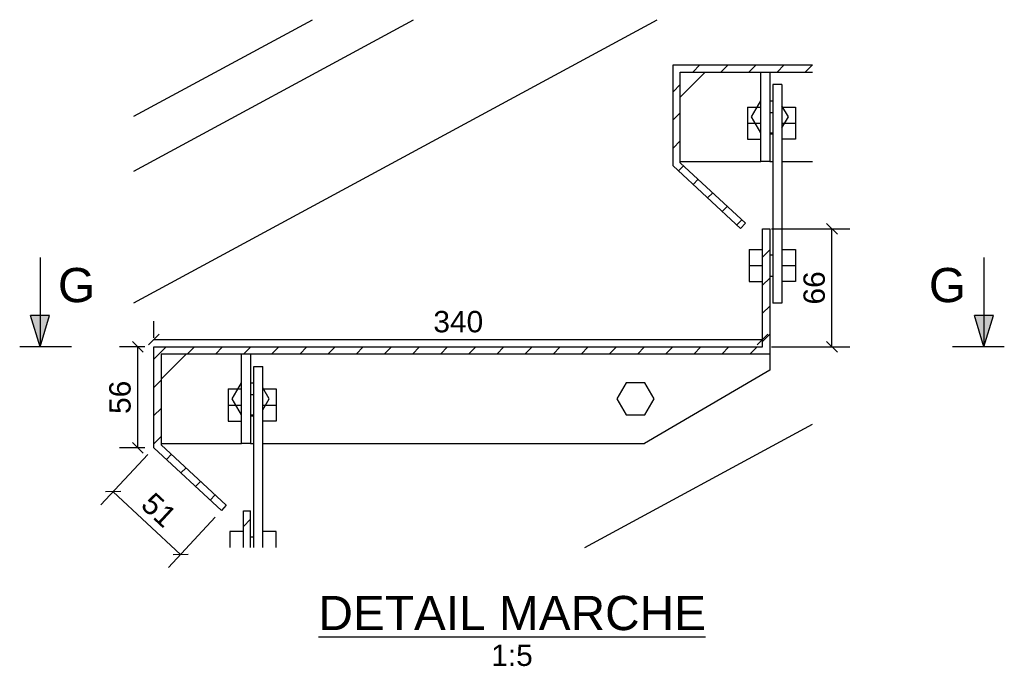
# Model space of a CAD drawing. Header units: millimetres. Extents: x 25 to 224619, y 20 to 11454.
# Tile 15 of 105: x 47470 to 48020, y 20 to 381. Entities that reach past the tile are written whole.
import ezdxf

# ---------------------------------------------------------------- set-up
doc = ezdxf.new("R2010")
doc.units = ezdxf.units.MM
for name, color, linetype in [('ACIER_COUPE', 7, 'Continuous'), ('ACIER_HACHURES', 7, 'Continuous'), ('ACIER_VISIBLE', 7, 'Continuous'), ('BOULONS', 7, 'Continuous'), ('COTATIONS', 7, 'Continuous')]:
    doc.layers.add(name, color=color, linetype=linetype)
doc.styles.add('Arial', font='arial.ttf', dxfattribs={"height": 0.2})

# ---------------------------------------------------------------- blocks, each defined once
blk = doc.blocks.new('Unknown-1649644-21 - 31850')
at = {"color": 6, "linetype": 'Continuous'}
blk.add_line((47636.72, 36.25), (47852.97, 36.25), dxfattribs=at)
at = {"color": 0, "linetype": 'Continuous'}
for points in [[(47852.97, 40), (47852.97, 60), (47636.72, 60), (47636.72, 40)], [(47756.42, 20), (47756.42, 32.5), (47733.26, 32.5), (47733.26, 20)]]:
    blk.add_wipeout(points, dxfattribs=at)
at = {"color": 6, "linetype": 'Continuous', "style": 'Arial'}
for s, height, p in [('DETAIL MARCHE', 19.1016, (47636.72, 40)), ('1:5', 11.938, (47733.26, 20))]:
    blk.add_text(s, height=height, dxfattribs=at).set_placement(p)
blk = doc.blocks.new('Part-1649644-31857 - 31850')
at = {"layer": 'ACIER_HACHURES', "linetype": 'Continuous'}
h = blk.add_hatch(dxfattribs=at)
h.set_pattern_fill('', scale=3.5, style=0, pattern_type=0)
h.set_pattern_definition([(45, (47598.82, 86.184), (-7.858, 7.858), [])])
h.paths.add_polyline_path([(47594.82, 86.18), (47598.82, 86.18), (47598.82, 106.6), (47594.82, 106.6)])
at = {"layer": 'ACIER_COUPE', "color": 136, "linetype": 'Continuous'}
for p, q in [((47594.82, 86.18), (47594.82, 106.6)), ((47594.82, 106.6), (47598.82, 106.6)), ((47598.82, 86.18), (47598.82, 106.6))]:
    blk.add_line(p, q, dxfattribs=at)
blk = doc.blocks.new('Part-1649644-31860 - 31850')
at = {"layer": 'ACIER_VISIBLE', "color": 136, "linetype": 'Continuous'}
for p, q in [((47593.82, 144.18), (47593.82, 194.18)), ((47598.82, 194.18), (47598.82, 144.18)), ((47598.82, 144.18), (47593.82, 144.18))]:
    blk.add_line(p, q, dxfattribs=at)
blk = doc.blocks.new('Part-1649644-31852 - 31850')
at = {"layer": 'ACIER_VISIBLE', "color": 136, "linetype": 'Continuous'}
for p, q in [((47533.66, 222.73), (47825.93, 380.95)), ((47785.56, 86.18), (47912.64, 154.98))]:
    blk.add_line(p, q, dxfattribs=at)
blk = doc.blocks.new('Part-1649644-31859 - 31850')
at = {"layer": 'ACIER_VISIBLE', "color": 136, "linetype": 'Continuous'}
for p, q in [((47600.62, 86.18), (47600.62, 187.18)), ((47600.62, 187.18), (47605.62, 187.18)), ((47605.62, 86.18), (47605.62, 187.18))]:
    blk.add_line(p, q, dxfattribs=at)
blk = doc.blocks.new('Part-1649644-31861 - 31850')
at = {"layer": 'ACIER_HACHURES', "linetype": 'Continuous'}
h = blk.add_hatch(dxfattribs=at)
h.set_pattern_fill('', scale=3.5, style=0, pattern_type=0)
h.set_pattern_definition([(45, (47884.82, 264.1), (-7.85772, 7.85772), [])])
h.paths.add_polyline_path([(47888.82, 264.1), (47884.82, 264.1), (47884.82, 198.18), (47544.82, 198.18), (47544.82, 141.84), (47582.5, 106.83), (47585.23, 109.76), (47548.82, 143.58), (47548.82, 194.18), (47888.82, 194.18)])
at = {"layer": 'ACIER_COUPE', "color": 136, "linetype": 'Continuous'}
for p, q in [((47884.82, 198.18), (47884.82, 264.1)), ((47884.82, 264.1), (47888.82, 264.1)), ((47888.82, 264.1), (47888.82, 194.18)), ((47544.82, 141.84), (47544.82, 198.18)), ((47544.82, 198.18), (47884.82, 198.18)), ((47888.82, 194.18), (47548.82, 194.18)), ((47548.82, 194.18), (47548.82, 143.58)), ((47548.82, 143.58), (47585.23, 109.76)), ((47582.5, 106.83), (47544.82, 141.84)), ((47585.23, 109.76), (47582.5, 106.83))]:
    blk.add_line(p, q, dxfattribs=at)
blk = doc.blocks.new('Part-1649644-31862 - 31850')
at = {"layer": 'ACIER_VISIBLE', "color": 136, "linetype": 'Continuous'}
for p, q in [((47548.82, 180.18), (47562.82, 194.18)), ((47888.82, 194.18), (47888.82, 185.18)), ((47888.82, 185.18), (47818.82, 144.18)), ((47548.82, 144.18), (47593.82, 144.18)), ((47598.82, 144.18), (47600.62, 144.18)), ((47605.62, 144.18), (47818.82, 144.18))]:
    blk.add_line(p, q, dxfattribs=at)
blk = doc.blocks.new('Bolt-1649644-31863 - 31850')
at = {"layer": 'BOULONS', "color": 7, "linetype": 'Continuous'}
for p, q in [((47594.82, 95.16), (47587.32, 95.16)), ((47587.32, 95.16), (47587.32, 86.16)), ((47613.12, 95.16), (47605.62, 95.16)), ((47613.12, 86.16), (47613.12, 95.16)), ((47598.82, 92.16), (47600.62, 92.16)), ((47594.82, 86.16), (47594.82, 86.18)), ((47598.82, 86.16), (47598.82, 86.18)), ((47600.62, 86.16), (47600.62, 86.18)), ((47605.62, 86.16), (47605.62, 86.18))]:
    blk.add_line(p, q, dxfattribs=at)
blk = doc.blocks.new('Bolt-1649644-31864 - 31850')
at = {"layer": 'BOULONS', "color": 7, "linetype": 'Continuous'}
for p, q in [((47586.32, 174.68), (47593.82, 174.68)), ((47586.32, 174.68), (47586.32, 156.68)), ((47598.82, 171.68), (47600.62, 171.68)), ((47605.62, 174.68), (47613.12, 174.68)), ((47613.12, 174.68), (47613.12, 156.68)), ((47586.32, 165.68), (47593.82, 165.68)), ((47605.62, 165.68), (47613.12, 165.68)), ((47598.82, 159.68), (47600.62, 159.68)), ((47586.32, 156.68), (47593.82, 156.68)), ((47613.12, 156.68), (47605.62, 156.68))]:
    blk.add_line(p, q, dxfattribs=at)
blk = doc.blocks.new('Part-1649644-31865 - 31850')
at = {"layer": 'ACIER_VISIBLE', "color": 136, "linetype": 'Continuous'}
for p, q in [((47895.62, 344.68), (47890.62, 344.68)), ((47890.62, 344.68), (47890.62, 222.66)), ((47895.62, 344.68), (47895.62, 222.66)), ((47895.62, 222.66), (47890.62, 222.66))]:
    blk.add_line(p, q, dxfattribs=at)
blk = doc.blocks.new('Part-1649644-31866 - 31850')
at = {"layer": 'ACIER_VISIBLE', "color": 136, "linetype": 'Continuous'}
for p, q in [((47883.82, 301.68), (47883.82, 351.68)), ((47888.82, 351.68), (47888.82, 301.68)), ((47888.82, 301.68), (47883.82, 301.68))]:
    blk.add_line(p, q, dxfattribs=at)
blk = doc.blocks.new('Part-1649644-31867 - 31850')
at = {"layer": 'ACIER_HACHURES', "linetype": 'Continuous'}
h = blk.add_hatch(dxfattribs=at)
h.set_pattern_fill('', scale=3.5, style=0, pattern_type=0)
h.set_pattern_definition([(45, (47912.642, 355.677), (-7.8577, 7.8577), [])])
h.paths.add_polyline_path([(47912.64, 351.68), (47912.64, 355.68), (47834.82, 355.68), (47834.82, 299.34), (47872.5, 264.33), (47875.23, 267.26), (47838.82, 301.08), (47838.82, 351.68)])
at = {"layer": 'ACIER_COUPE', "color": 136, "linetype": 'Continuous'}
for p, q in [((47834.82, 299.34), (47834.82, 355.68)), ((47834.82, 355.68), (47912.64, 355.68)), ((47838.82, 301.08), (47838.82, 351.68)), ((47838.82, 351.68), (47912.64, 351.68)), ((47872.5, 264.33), (47834.82, 299.34)), ((47838.82, 301.08), (47875.23, 267.26)), ((47875.23, 267.26), (47872.5, 264.33))]:
    blk.add_line(p, q, dxfattribs=at)
blk = doc.blocks.new('Part-1649644-31868 - 31850')
at = {"layer": 'ACIER_VISIBLE', "color": 136, "linetype": 'Continuous'}
for p, q in [((47838.82, 337.68), (47852.82, 351.68)), ((47838.82, 301.68), (47883.82, 301.68)), ((47888.82, 301.68), (47890.62, 301.68)), ((47895.62, 301.68), (47912.64, 301.68))]:
    blk.add_line(p, q, dxfattribs=at)
blk = doc.blocks.new('Bolt-1649644-31869 - 31850')
at = {"layer": 'BOULONS', "color": 7, "linetype": 'Continuous'}
for p, q in [((47877.32, 252.66), (47884.82, 252.66)), ((47877.32, 252.66), (47877.32, 234.66)), ((47888.82, 249.66), (47890.62, 249.66)), ((47895.62, 252.66), (47903.12, 252.66)), ((47903.12, 252.66), (47903.12, 234.66)), ((47877.32, 243.66), (47884.82, 243.66)), ((47895.62, 243.66), (47903.12, 243.66)), ((47888.82, 237.66), (47890.62, 237.66)), ((47877.32, 234.66), (47884.82, 234.66)), ((47903.12, 234.66), (47895.62, 234.66))]:
    blk.add_line(p, q, dxfattribs=at)
blk = doc.blocks.new('Bolt-1649644-31870 - 31850')
at = {"layer": 'BOULONS', "color": 7, "linetype": 'Continuous'}
for p, q in [((47876.32, 332.18), (47883.82, 332.18)), ((47876.32, 332.18), (47876.32, 314.18)), ((47895.62, 332.18), (47903.12, 332.18)), ((47903.12, 332.18), (47903.12, 314.18)), ((47888.82, 329.18), (47890.62, 329.18)), ((47876.32, 323.18), (47883.82, 323.18)), ((47895.62, 323.18), (47903.12, 323.18)), ((47876.32, 314.18), (47883.82, 314.18)), ((47888.82, 317.18), (47890.62, 317.18)), ((47903.12, 314.18), (47895.62, 314.18))]:
    blk.add_line(p, q, dxfattribs=at)
blk = doc.blocks.new('Part-1649644-31884 - 31850')
at = {"layer": 'ACIER_VISIBLE', "color": 136, "linetype": 'Continuous'}
for p, q in [((47533.66, 326.98), (47633.36, 380.95)), ((47533.66, 296.39), (47689.86, 380.95))]:
    blk.add_line(p, q, dxfattribs=at)
blk = doc.blocks.new('Bolt-1649644-31886 - 31850')
at = {"layer": 'BOULONS', "color": 7, "linetype": 'Continuous'}
for p, q in [((47593.63, 178.18), (47588.42, 169.19)), ((47593.63, 178.18), (47593.82, 178.18)), ((47598.82, 178.18), (47600.62, 178.17)), ((47609.21, 169.16), (47605.62, 175.4)), ((47588.42, 169.19), (47593.61, 160.18)), ((47605.62, 162.97), (47609.21, 169.16)), ((47593.61, 160.18), (47593.82, 160.18)), ((47598.82, 160.18), (47600.62, 160.17))]:
    blk.add_line(p, q, dxfattribs=at)
blk = doc.blocks.new('Bolt-1649644-31887 - 31850')
at = {"layer": 'BOULONS', "color": 7, "linetype": 'Continuous'}
for p, q in [((47808.62, 178.18), (47803.42, 169.18)), ((47819.01, 178.18), (47808.62, 178.18)), ((47824.2, 169.18), (47819.01, 178.18)), ((47803.42, 169.18), (47808.62, 160.18)), ((47819.01, 160.18), (47824.2, 169.18)), ((47808.62, 160.18), (47819.01, 160.18))]:
    blk.add_line(p, q, dxfattribs=at)
blk = doc.blocks.new('Bolt-1649644-31888 - 31850')
at = {"layer": 'BOULONS', "color": 7, "linetype": 'Continuous'}
for p, q in [((47883.63, 335.68), (47878.42, 326.69)), ((47883.63, 335.68), (47883.82, 335.68)), ((47888.82, 335.68), (47890.62, 335.67)), ((47899.21, 326.66), (47895.62, 332.9)), ((47878.42, 326.69), (47883.61, 317.68)), ((47895.62, 320.47), (47899.21, 326.66)), ((47883.61, 317.68), (47883.82, 317.68)), ((47888.82, 317.68), (47890.62, 317.67))]:
    blk.add_line(p, q, dxfattribs=at)
blk = doc.blocks.new('StraightDimension-1649644-32050 - 31850')
at = {"layer": 'COTATIONS', "color": 7, "linetype": 'Continuous'}
for p, q in [((47544.82, 203.18), (47544.82, 212.59)), ((47884.82, 203.18), (47884.82, 212.59)), ((47547.82, 205.34), (47541.82, 199.34)), ((47881.82, 199.34), (47887.82, 205.34)), ((47544.82, 202.34), (47884.82, 202.34))]:
    blk.add_line(p, q, dxfattribs=at)
at = {"color": 0}
blk.add_wipeout([(47731.22, 203.84), (47731.22, 221.34), (47698.42, 221.34), (47698.42, 203.84)], dxfattribs=at).dxf.layer = 'COTATIONS'
at = {"layer": 'COTATIONS', "color": 7, "style": 'Arial'}
blk.add_text('340', height=11.938, dxfattribs=at).set_placement((47700.92, 206.34))
blk = doc.blocks.new('StraightDimension-1649644-31998 - 31850')
at = {"layer": 'COTATIONS', "color": 7, "linetype": 'Continuous'}
for p, q in [((47541.42, 138.17), (47515.25, 110.01)), ((47526.3, 117.49), (47517.82, 117.18)), ((47522.06, 117.33), (47559.74, 82.33)), ((47579.1, 103.17), (47552.93, 75)), ((47555.5, 82.17), (47563.98, 82.48))]:
    blk.add_line(p, q, dxfattribs=at)
at = {"color": 0}
blk.add_wipeout([(47550.54, 92.92), (47562.45, 105.74), (47545.21, 121.76), (47533.3, 108.94)], dxfattribs=at).dxf.layer = 'COTATIONS'
at = {"layer": 'COTATIONS', "color": 7, "style": 'Arial'}
blk.add_text('51', height=11.938, rotation=-42.8916, dxfattribs=at).set_placement((47536.83, 109.07))
blk = doc.blocks.new('StraightDimension-1649644-32064 - 31850')
at = {"layer": 'COTATIONS', "color": 7, "linetype": 'Continuous'}
for p, q in [((47889.82, 264.1), (47933.57, 264.1)), ((47926.57, 261.1), (47920.57, 267.1)), ((47923.57, 198.18), (47923.57, 264.1)), ((47889.82, 198.18), (47933.57, 198.18)), ((47920.57, 201.18), (47926.57, 195.18))]:
    blk.add_line(p, q, dxfattribs=at)
at = {"color": 0}
blk.add_wipeout([(47922.07, 242.9), (47904.57, 242.9), (47904.57, 219.37), (47922.07, 219.37)], dxfattribs=at).dxf.layer = 'COTATIONS'
at = {"layer": 'COTATIONS', "color": 7, "style": 'Arial'}
blk.add_text('66', height=11.938, rotation=90.0002, dxfattribs=at).set_placement((47919.57, 221.87))
blk = doc.blocks.new('StraightDimension-1649644-32022 - 31850')
at = {"layer": 'COTATIONS', "color": 7, "linetype": 'Continuous'}
for p, q in [((47539.82, 198.18), (47525.57, 198.18)), ((47538.82, 195.18), (47532.82, 201.18)), ((47535.82, 141.84), (47535.82, 198.18)), ((47532.82, 144.84), (47538.82, 138.84)), ((47539.82, 141.84), (47525.57, 141.84))]:
    blk.add_line(p, q, dxfattribs=at)
at = {"color": 0}
blk.add_wipeout([(47534.32, 181.77), (47516.82, 181.77), (47516.82, 158.24), (47534.32, 158.24)], dxfattribs=at).dxf.layer = 'COTATIONS'
at = {"layer": 'COTATIONS', "color": 7, "style": 'Arial'}
blk.add_text('56', height=11.938, rotation=90.0002, dxfattribs=at).set_placement((47531.82, 160.74))
blk = doc.blocks.new('SectionMark-1649644-31951 - 31850')
at = {"linetype": 'Continuous'}
for points in [[(47475.98, 215.68), (47486.48, 215.68), (47481.23, 198.18)], [(48003.2, 215.68), (48013.7, 215.68), (48008.45, 198.18)]]:
    blk.add_hatch(color=6, dxfattribs=at).paths.add_polyline_path(points)
at = {"color": 6, "linetype": 'Continuous'}
for p, q in [((47481.23, 248.18), (47481.23, 248.18)), ((47481.23, 248.18), (47481.23, 198.18)), ((48008.45, 248.18), (48008.45, 248.18)), ((48008.45, 248.18), (48008.45, 198.18)), ((47481.23, 198.18), (47475.98, 215.68)), ((47486.48, 215.68), (47475.98, 215.68)), ((47481.23, 198.18), (47486.48, 215.68)), ((48008.45, 198.18), (48003.2, 215.68)), ((48013.7, 215.68), (48003.2, 215.68)), ((48008.45, 198.18), (48013.7, 215.68)), ((47498.73, 198.18), (47469.86, 198.18)), ((48019.83, 198.18), (47990.95, 198.18))]:
    blk.add_line(p, q, dxfattribs=at)
at = {"color": 0, "linetype": 'Continuous'}
for points in [[(47511.97, 223.18), (47511.97, 243.18), (47491.23, 243.18), (47491.23, 223.18)], [(47998.45, 223.18), (47998.45, 243.18), (47977.71, 243.18), (47977.71, 223.18)]]:
    blk.add_wipeout(points, dxfattribs=at)
at = {"color": 6, "linetype": 'Continuous', "style": 'Arial'}
for p in [(47491.23, 223.18), (47977.71, 223.18)]:
    blk.add_text('G', height=19.1, dxfattribs=at).set_placement(p)

msp = doc.modelspace()

# ---------------------------------------------------------------- block references
for name in ['Part-1649644-31852 - 31850', 'Part-1649644-31884 - 31850', 'Part-1649644-31867 - 31850', 'Part-1649644-31868 - 31850', 'Part-1649644-31866 - 31850', 'Part-1649644-31865 - 31850', 'Bolt-1649644-31888 - 31850', 'Bolt-1649644-31870 - 31850', 'Part-1649644-31861 - 31850', 'Bolt-1649644-31869 - 31850', 'Part-1649644-31862 - 31850', 'Part-1649644-31860 - 31850', 'Part-1649644-31859 - 31850', 'Bolt-1649644-31886 - 31850', 'Bolt-1649644-31887 - 31850', 'Bolt-1649644-31864 - 31850', 'Part-1649644-31857 - 31850', 'Bolt-1649644-31863 - 31850', 'Unknown-1649644-21 - 31850']:
    msp.add_blockref(name, (0, 0))

# ---------------------------------------------------------------- next in the draw order: block references
for name in ['StraightDimension-1649644-32050 - 31850', 'StraightDimension-1649644-31998 - 31850']:
    msp.add_blockref(name, (0, 0))

# ---------------------------------------------------------------- next in the draw order: block references
for name in ['StraightDimension-1649644-32064 - 31850', 'StraightDimension-1649644-32022 - 31850']:
    msp.add_blockref(name, (0, 0))

# ---------------------------------------------------------------- next in the draw order: block references
msp.add_blockref('SectionMark-1649644-31951 - 31850', (0, 0))

doc.saveas('drawing.dxf')
